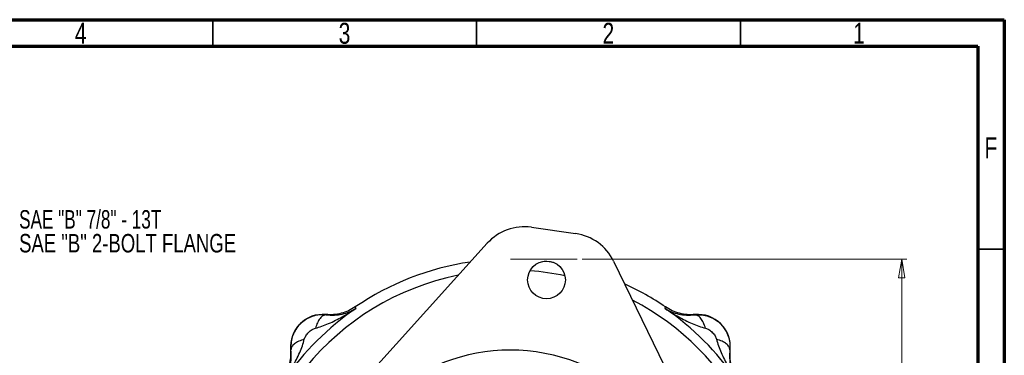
# Model space of a CAD drawing. Header units: inches. Extents: x 0.6 to 16.3, y 0.2 to 11.5.
# Tile 16 of 16: x 9 to 16.3, y 9 to 11.5. Entities that reach past the tile are written whole.
import ezdxf

# ---------------------------------------------------------------- set-up
doc = ezdxf.new("R2010")
doc.units = ezdxf.units.IN
doc.header["$MEASUREMENT"] = 0
doc.linetypes.add('CENTERX2', pattern=[0.8, 0.5, -0.1, 0.1, -0.1])
doc.styles.add('SLDTEXTSTYLE0', font='TXT', dxfattribs={"width": 0.75})
doc.styles.add('SLDTEXTSTYLE2', font='TXT', dxfattribs={"width": 0.694444})
doc.dimstyles.new('SLDDIMSTYLE3', dxfattribs={"dimtxt": 0.137795, "dimasz": 0.14, "dimexe": 0, "dimexo": 0.0625, "dimgap": 0.034449, "dimtad": 0, "dimtih": 1, "dimtoh": 1, "dimdec": 1, "dimlfac": 1.5, "dimrnd": 1e-09, "dimzin": 12, "dimdsep": 46, "dimtxsty": 'SLDTEXTSTYLE0', "dimblk1": 'CLOSED', "dimblk2": 'CLOSED', "dimsah": 1, "dimcen": 0.09, "dimadec": 0, "dimazin": 3, "dimtfac": 1, "dimtdec": 1, "dimtofl": 0, "dimtmove": 0, "dimatfit": 3, "dimldrblk": 'CLOSED', "dimfxl": 0, "dimfrac": 2, "dimtolj": 1, "dimtzin": 12, "dimarcsym": 0})

# ---------------------------------------------------------------- blocks, each defined once
blk = doc.blocks.new('SW_NOTE_0_2')
at = {"color": 0, "linetype": 'Continuous', "lineweight": 0, "char_height": 0.137795, "attachment_point": 1}
for s, insert, style in [('SAE "B" 7/8" - 13T', (0, 0.1776), 'SLDTEXTSTYLE2'), ('SAE "B" 2-BOLT FLANGE', (0, -0.0005), 'SLDTEXTSTYLE0')]:
    blk.add_mtext(s, dxfattribs=dict(at, insert=insert, style=style))
blk = doc.blocks.new('_Closed')
at = {"color": 0, "linetype": 'ByBlock', "lineweight": -2}
for p, q in [((-1, 0.166667), (0, 0)), ((-1, 0.166667), (-1, -0.166667)), ((0, 0), (-1, -0.166667)), ((0, 0), (-1, 0))]:
    blk.add_line(p, q, dxfattribs=at)
blk = doc.blocks.new('_D_6')
at = {"color": 7, "linetype": 'Continuous', "lineweight": 0}
for p, q in [((13.19, 9.71), (15.6125, 9.71)), ((15.5731, 9.71), (15.5731, 8.381)), ((15.4204, 8.353), (15.3784, 8.353)), ((15.3784, 8.353), (15.3784, 8.1343)), ((15.7258, 8.353), (15.7678, 8.353)), ((15.7678, 8.353), (15.7678, 8.1343)), ((15.3784, 8.1343), (15.4204, 8.1343)), ((15.7678, 8.1343), (15.7258, 8.1343)), ((15.5731, 4.8403), (15.5731, 7.9281)), ((13.8991, 4.8403), (15.6125, 4.8403))]:
    blk.add_line(p, q, dxfattribs=at)
at = {"color": 7, "linetype": 'Continuous', "lineweight": 18, "xscale": 0.14, "yscale": 0.14}
for p, rotation in [((15.5731, 9.71), 90.00000000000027), ((15.5731, 4.8403), 270.0000000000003)]:
    blk.add_blockref('_Closed', p, dxfattribs=dict(at, rotation=rotation))
at = {"color": 7, "linetype": 'Continuous', "lineweight": 18, "char_height": 0.1378, "attachment_point": 1, "style": 'SLDTEXTSTYLE0'}
for s, insert in [('186', (15.4204, 8.3119)), ('7.3', (15.4458, 8.1058))]:
    blk.add_mtext(s, dxfattribs=dict(at, insert=insert))

msp = doc.modelspace()

# ---------------------------------------------------------------- linework, layer by layer
at = {"color": 7, "linetype": 'Continuous', "lineweight": 70}
for p, q in [((0.5906, 11.4961), (16.3386, 11.4961)), ((16.3386, 11.4961), (16.3386, 0.1969)), ((0.7874, 11.2992), (16.1417, 11.2992)), ((16.1417, 11.2992), (16.1417, 0.3937))]:
    msp.add_line(p, q, dxfattribs=at)
at = {"color": 7, "linetype": 'Continuous', "lineweight": 35}
for p, q in [((10.4331, 11.2992), (10.4331, 11.4961)), ((12.4016, 11.2992), (12.4016, 11.4961)), ((14.3701, 11.2992), (14.3701, 11.4961)), ((16.1417, 9.7835), (16.3386, 9.7835))]:
    msp.add_line(p, q, dxfattribs=at)
at = {"color": 7, "linetype": 'Continuous', "lineweight": 25}
for p, q in [((12.8101, 9.9474), (13.1402, 9.9006)), ((11.4783, 8.7176), (12.4806, 9.8279)), ((12.9759, 9.6846), (12.9079, 9.6942)), ((13.4236, 9.6942), (14.0776, 8.349)), ((11.4961, 9.3526), (11.4978, 9.3468)), ((11.4978, 9.3468), (11.4996, 9.3412)), ((13.8077, 9.3412), (13.8094, 9.3468)), ((13.8094, 9.3468), (13.8112, 9.3526)), ((11.2768, 9.2961), (11.2769, 9.294)), ((14.0304, 9.294), (14.0305, 9.2961)), ((11.0163, 9.0334), (11.0151, 9.0563)), ((11.0163, 9.0334), (11.0142, 9.0335)), ((14.2931, 9.0335), (14.291, 9.0334))]:
    msp.add_line(p, q, dxfattribs=at)
at = {"color": 7, "linetype": 'CENTERX2', "lineweight": 18}
msp.add_line((12.6536, 9.71), (13.1506, 9.71), dxfattribs=at)
at = {"color": 7, "linetype": 'Continuous', "lineweight": 25}
msp.add_circle((12.9228, 9.5544), 0.1406, dxfattribs=at)
for centre, radius, start, end in [((12.7577, 9.5778), 0.3733, 81.92851, 137.92851), ((13.0878, 9.531), 0.3733, 25.92851, 81.92851), ((12.6536, 7.6567), 2.0533, 98.38163, 124.31612), ((12.6536, 7.6567), 2.0533, 55.68388, 65.47539), ((12.6536, 7.6567), 2.0419, 124.41629, 145.58371), ((12.6536, 7.6567), 2.0419, 34.41629, 55.58371), ((11.254, 9.0563), 0.2409, 84.58105, 185.41895), ((14.0532, 9.0563), 0.2409, 354.58105, 95.41895), ((12.6536, 7.6567), 1.374, 358.19587, 165.66115)]:
    msp.add_arc(centre, radius, start, end, dxfattribs=at)
at = {"color": 8, "linetype": 'Continuous', "lineweight": 25}
for start, end in [(101.38094, 180), (78.10246, 85.75456), (281.38094, 62.47608)]:
    msp.add_arc((12.6536, 7.6567), 1.9709, start, end, dxfattribs=at)
at = {"color": 7, "linetype": 'Continuous', "lineweight": 25}
for points, knots in [([(11.1983, 9.1944), (11.2147, 9.199), (11.2486, 9.2085), (11.2987, 9.2288), (11.349, 9.2524), (11.3981, 9.2787), (11.4483, 9.3079), (11.4815, 9.3295), (11.4996, 9.3412)], [0, 0, 0, 0, 0.148715, 0.307889, 0.478679, 0.643422, 0.806919, 1, 1, 1, 1]), ([(11.4961, 9.3526), (11.4796, 9.3426), (11.4467, 9.3225), (11.3917, 9.304), (11.3346, 9.2936), (11.296, 9.2953), (11.2768, 9.2961)], [0, 0, 0, 0, 0.249977, 0.500009, 0.750036, 1, 1, 1, 1]), ([(11.2769, 9.294), (11.2985, 9.2926), (11.3425, 9.2896), (11.3996, 9.299), (11.4528, 9.3152), (11.4839, 9.3325), (11.4996, 9.3412)], [0, 0, 0, 0, 0.238221, 0.486596, 0.742103, 1, 1, 1, 1]), ([(13.8077, 9.3412), (13.8257, 9.3295), (13.859, 9.3079), (13.9092, 9.2787), (13.9584, 9.2524), (14.0086, 9.2288), (14.0587, 9.2085), (14.0927, 9.199), (14.109, 9.1944)], [0, 0, 0, 0, 0.19318, 0.356797, 0.521525, 0.692294, 0.851579, 1, 1, 1, 1]), ([(13.8077, 9.3412), (13.8234, 9.3325), (13.8546, 9.3152), (13.9078, 9.299), (13.9648, 9.2896), (14.0088, 9.2926), (14.0304, 9.294)], [0, 0, 0, 0, 0.258217, 0.513607, 0.762183, 1, 1, 1, 1]), ([(14.0305, 9.2961), (14.0112, 9.2953), (13.9727, 9.2936), (13.9156, 9.304), (13.8606, 9.3225), (13.8277, 9.3426), (13.8112, 9.3526)], [0, 0, 0, 0, 0.249964, 0.499991, 0.750023, 1, 1, 1, 1]), ([(11.2769, 9.294), (11.2608, 9.2947), (11.2284, 9.2961), (11.18, 9.2854), (11.134, 9.2654), (11.0927, 9.2355), (11.0585, 9.1975), (11.0336, 9.1534), (11.0178, 9.1056), (11.016, 9.0727), (11.0151, 9.0563)], [0, 0, 0, 0, 0.1217925, 0.2451678, 0.3702583, 0.4971883, 0.6250372, 0.7513735, 0.8763184, 1, 1, 1, 1]), ([(11.2769, 9.294), (11.2695, 9.2928), (11.2546, 9.2904), (11.2326, 9.2692), (11.2127, 9.2373), (11.2031, 9.2087), (11.1983, 9.1944)], [0, 0, 0, 0, 0.250145, 0.500044, 0.750023, 1, 1, 1, 1]), ([(14.0304, 9.294), (14.0475, 9.2947), (14.0819, 9.296), (14.1333, 9.2837), (14.1816, 9.2607), (14.224, 9.2269), (14.2577, 9.1846), (14.2806, 9.1363), (14.293, 9.085), (14.2916, 9.0505), (14.291, 9.0334)], [0, 0, 0, 0, 0.122265, 0.246299, 0.37225, 0.500259, 0.627909, 0.753654, 0.877635, 1, 1, 1, 1]), ([(14.109, 9.1944), (14.1042, 9.2087), (14.0946, 9.2373), (14.0747, 9.2692), (14.0527, 9.2903), (14.0378, 9.2928), (14.0304, 9.294)], [0, 0, 0, 0, 0.2501448, 0.5000446, 0.7500237, 1, 1, 1, 1]), ([(11.1159, 9.1121), (11.119, 9.1206), (11.126, 9.1393), (11.1466, 9.1637), (11.1711, 9.1843), (11.1898, 9.1913), (11.1983, 9.1944)], [0, 0, 0, 0, 0.227425, 0.500275, 0.772712, 1, 1, 1, 1]), ([(14.109, 9.1944), (14.1175, 9.1913), (14.1362, 9.1843), (14.1607, 9.1637), (14.1813, 9.1393), (14.1882, 9.1206), (14.1914, 9.1121)], [0, 0, 0, 0, 0.227429, 0.50028, 0.772715, 1, 1, 1, 1]), ([(10.9692, 8.8108), (10.9808, 8.8288), (11.0024, 8.8621), (11.0316, 8.9123), (11.0579, 8.9614), (11.0815, 9.0117), (11.1018, 9.0618), (11.1113, 9.0957), (11.1159, 9.1121)], [0, 0, 0, 0, 0.193195, 0.356785, 0.521508, 0.69228, 0.851574, 1, 1, 1, 1]), ([(11.1159, 9.1121), (11.1016, 9.1073), (11.073, 9.0977), (11.0411, 9.0778), (11.02, 9.0557), (11.0176, 9.0409), (11.0163, 9.0334)], [0, 0, 0, 0, 0.250145, 0.500044, 0.750023, 1, 1, 1, 1]), ([(14.1914, 9.1121), (14.196, 9.0957), (14.2055, 9.0617), (14.2258, 9.0116), (14.2494, 8.9614), (14.2757, 8.9122), (14.3049, 8.862), (14.3264, 8.8288), (14.3381, 8.8108)], [0, 0, 0, 0, 0.148718, 0.307894, 0.478685, 0.643425, 0.80693, 1, 1, 1, 1]), ([(14.291, 9.0334), (14.2898, 9.0409), (14.2874, 9.0557), (14.2661, 9.0778), (14.2342, 9.0976), (14.2057, 9.1073), (14.1914, 9.1121)], [0, 0, 0, 0, 0.250145, 0.500045, 0.750024, 1, 1, 1, 1]), ([(10.9577, 8.8143), (10.9678, 8.8307), (10.9879, 8.8636), (11.0066, 8.9186), (11.0168, 8.9758), (11.0151, 9.0143), (11.0142, 9.0335)], [0, 0, 0, 0, 0.250003, 0.500003, 0.749989, 1, 1, 1, 1]), ([(10.9692, 8.8108), (10.9778, 8.8264), (10.9951, 8.8576), (11.0113, 8.9108), (11.0207, 8.9679), (11.0178, 9.0119), (11.0163, 9.0334)], [0, 0, 0, 0, 0.258205, 0.513587, 0.762172, 1, 1, 1, 1]), ([(14.291, 9.0334), (14.2895, 9.0119), (14.2866, 8.9678), (14.296, 8.9108), (14.3122, 8.8575), (14.3294, 8.8264), (14.3381, 8.8108)], [0, 0, 0, 0, 0.238224, 0.486601, 0.742105, 1, 1, 1, 1]), ([(14.3496, 8.8143), (14.3395, 8.8307), (14.3195, 8.8637), (14.301, 8.9187), (14.2906, 8.9758), (14.2922, 9.0143), (14.2931, 9.0335)], [0, 0, 0, 0, 0.249977, 0.500009, 0.750036, 1, 1, 1, 1])]:
    msp.add_open_spline(points, degree=3, knots=knots, dxfattribs=at)

# ---------------------------------------------------------------- block references
at = {"color": 7, "linetype": 'Continuous', "lineweight": 0}
msp.add_blockref('SW_NOTE_0_2', (8.9878, 9.8978), dxfattribs=at)

# ---------------------------------------------------------------- texts
at = {"color": 7, "linetype": 'Continuous', "lineweight": 0, "char_height": 0.1562, "attachment_point": 2, "style": 'SLDTEXTSTYLE0'}
for s, insert in [('4', (9.4472, 11.4728)), ('3', (11.4157, 11.4728)), ('2', (13.3843, 11.4728)), ('1', (15.2543, 11.4728)), ('F', (16.2385, 10.6191))]:
    msp.add_mtext(s, dxfattribs=dict(at, insert=insert))

# ---------------------------------------------------------------- dimensions: what is measured, and where the dimension line sits
at = {"color": 7, "linetype": 'Continuous', "lineweight": 18}
dim = msp.add_linear_dim(base=(15.5731, 4.8403), p1=(13.1506, 9.71), p2=(13.8598, 4.8403), angle=90, dimstyle='SLDDIMSTYLE3', dxfattribs=at)
dim.commit()
dim.dimension.update_dxf_attribs({"geometry": '_D_6', "text_midpoint": (15.5731, 8.1546), "dimtype": 160})

doc.saveas('drawing.dxf')
